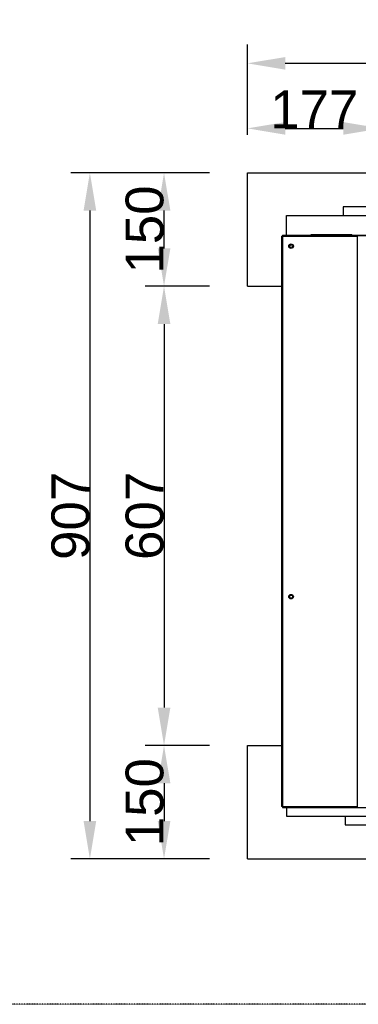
# Model space of a CAD drawing. Extents: x -90708 to 277869, y -117 to 207445.
# Tile 154 of 233: x -79217 to -78769, y 131148 to 132449. Entities that reach past the tile are written whole.
import ezdxf

# ---------------------------------------------------------------- set-up
doc = ezdxf.new("R2010")
doc.units = 0
doc.header["$MEASUREMENT"] = 0
doc.header["$PDMODE"] = 3
doc.header["$PDSIZE"] = 0.005
doc.linetypes.add('DASHDOT', pattern=[1, 0.5, -0.25, 0, -0.25])
doc.layers.get('Defpoints').update_dxf_attribs({"linetype": 'CONTINUOUS'})
for name, color, linetype in [('ARQ - EQUIPO CONDENSADORA', 40, 'CONTINUOUS'), ('ARQ-DETALHES', 7, 'CONTINUOUS'), ('ARQ-GRELHAS', 30, 'CONTINUOUS'), ('ARQ-TEXTO4', 4, 'CONTINUOUS')]:
    doc.layers.add(name, color=color, linetype=linetype)
doc.layers.add('ARQ-COTAS', color=20, linetype='CONTINUOUS', lineweight=18)
doc.styles.add('ARIAL', font='arial.ttf')
doc.dimstyles.new('COTA-50', dxfattribs={"dimscale": 0, "dimtxt": 50, "dimasz": 50, "dimexe": 25, "dimexo": 50, "dimgap": 0.04, "dimtad": 1, "dimdec": 0, "dimzin": 9, "dimdsep": 46, "dimtxsty": 'ARIAL', "dimcen": 1, "dimdle": 75, "dimclrd": 256, "dimclre": 256, "dimclrt": 2, "dimaunit": 1, "dimadec": 0, "dimazin": 0, "dimtfac": 2, "dimtdec": 0, "dimtmove": 2, "dimatfit": 0, "dimfxl": 0.05, "dimtolj": 1, "dimtzin": 4, "dimarcsym": 0})

# ---------------------------------------------------------------- blocks, each defined once
blk = doc.blocks.new('*D1163')
at = {"layer": 'ARQ-COTAS', "lineweight": -2, "transparency": 16777216}
for p, q in [((-78965.6, 132247), (-79148.9, 132247)), ((-79123.9, 132197), (-79123.9, 131389.9)), ((-78965.6, 131339.9), (-79148.9, 131339.9))]:
    blk.add_line(p, q, dxfattribs=at)
at = {"layer": 'ARQ-COTAS', "transparency": 16777216}
for points in [[(-79132.2, 132197), (-79115.5, 132197), (-79123.9, 132247)], [(-79132.2, 131389.9), (-79115.5, 131389.9), (-79123.9, 131339.9)]]:
    blk.add_solid(points, dxfattribs=at)
at = {"layer": 'Defpoints', "color": 0, "transparency": 16777216}
for p in [(-78915.6, 132247), (-79123.9, 131339.9), (-78915.6, 131339.9)]:
    blk.add_point(p, dxfattribs=at)
at = {"layer": 'ARQ-COTAS', "color": 2, "transparency": 16777216, "insert": (-79149.4, 131793.4), "char_height": 50, "attachment_point": 5, "rotation": 90, "style": 'ARIAL'}
blk.add_mtext('\\A1;907', dxfattribs=at)
blk = doc.blocks.new('*D1165')
at = {"layer": 'ARQ-COTAS', "lineweight": -2, "transparency": 16777216}
for p, q in [((-78965.6, 132247), (-79050.9, 132247)), ((-79025.9, 132147), (-79025.9, 132197)), ((-78965.6, 132097), (-79050.9, 132097))]:
    blk.add_line(p, q, dxfattribs=at)
at = {"layer": 'ARQ-COTAS', "transparency": 16777216}
for points in [[(-79034.2, 132197), (-79017.5, 132197), (-79025.9, 132247)], [(-79034.2, 132147), (-79017.5, 132147), (-79025.9, 132097)]]:
    blk.add_solid(points, dxfattribs=at)
at = {"layer": 'Defpoints', "color": 0, "transparency": 16777216}
for p in [(-79025.9, 132247), (-78915.6, 132247), (-78915.6, 132097)]:
    blk.add_point(p, dxfattribs=at)
at = {"layer": 'ARQ-COTAS', "color": 2, "transparency": 16777216, "insert": (-79051.4, 132172), "char_height": 50, "attachment_point": 5, "rotation": 90, "style": 'ARIAL'}
blk.add_mtext('\\A1;150', dxfattribs=at)
blk = doc.blocks.new('*D1166')
at = {"layer": 'ARQ-COTAS', "lineweight": -2, "transparency": 16777216}
for p, q in [((-78965.6, 131489.9), (-79050.9, 131489.9)), ((-79025.9, 131439.9), (-79025.9, 131389.9)), ((-78965.6, 131339.9), (-79050.9, 131339.9))]:
    blk.add_line(p, q, dxfattribs=at)
at = {"layer": 'ARQ-COTAS', "transparency": 16777216}
for points in [[(-79034.2, 131439.9), (-79017.5, 131439.9), (-79025.9, 131489.9)], [(-79034.2, 131389.9), (-79017.5, 131389.9), (-79025.9, 131339.9)]]:
    blk.add_solid(points, dxfattribs=at)
at = {"layer": 'Defpoints', "color": 0, "transparency": 16777216}
for p in [(-78915.6, 131489.9), (-79025.9, 131339.9), (-78915.6, 131339.9)]:
    blk.add_point(p, dxfattribs=at)
at = {"layer": 'ARQ-COTAS', "color": 2, "transparency": 16777216, "insert": (-79051.4, 131414.9), "char_height": 50, "attachment_point": 5, "rotation": 90, "style": 'ARIAL'}
blk.add_mtext('\\A1;150', dxfattribs=at)
blk = doc.blocks.new('*D1167')
at = {"layer": 'ARQ-COTAS', "lineweight": -2, "transparency": 16777216}
for p, q in [((-78965.6, 132097), (-79050.9, 132097)), ((-79025.9, 132047), (-79025.9, 131539.9)), ((-78965.6, 131489.9), (-79050.9, 131489.9))]:
    blk.add_line(p, q, dxfattribs=at)
at = {"layer": 'ARQ-COTAS', "transparency": 16777216}
for points in [[(-79034.2, 132047), (-79017.5, 132047), (-79025.9, 132097)], [(-79034.2, 131539.9), (-79017.5, 131539.9), (-79025.9, 131489.9)]]:
    blk.add_solid(points, dxfattribs=at)
at = {"layer": 'Defpoints', "color": 0, "transparency": 16777216}
for p in [(-78915.6, 132097), (-79025.9, 131489.9), (-78915.6, 131489.9)]:
    blk.add_point(p, dxfattribs=at)
at = {"layer": 'ARQ-COTAS', "color": 2, "transparency": 16777216, "insert": (-79051.4, 131793.4), "char_height": 50, "attachment_point": 5, "rotation": 90, "style": 'ARIAL'}
blk.add_mtext('\\A1;607', dxfattribs=at)
blk = doc.blocks.new('*D1168')
at = {"layer": 'ARQ-COTAS', "lineweight": -2, "transparency": 16777216}
for p, q in [((-78915.6, 132297), (-78915.6, 132416.7)), ((-75660.6, 132297), (-75660.6, 132416.7)), ((-78865.6, 132391.7), (-75710.6, 132391.7))]:
    blk.add_line(p, q, dxfattribs=at)
at = {"layer": 'ARQ-COTAS', "transparency": 16777216}
for points in [[(-78865.6, 132400), (-78865.6, 132383.3), (-78915.6, 132391.7)], [(-75710.6, 132400), (-75710.6, 132383.3), (-75660.6, 132391.7)]]:
    blk.add_solid(points, dxfattribs=at)
at = {"layer": 'Defpoints', "color": 0, "transparency": 16777216}
for p in [(-75660.6, 132391.7), (-78915.6, 132247), (-75660.6, 132247)]:
    blk.add_point(p, dxfattribs=at)
at = {"layer": 'ARQ-COTAS', "color": 2, "transparency": 16777216, "insert": (-77288.1, 132417.3), "char_height": 50, "attachment_point": 5, "style": 'ARIAL'}
blk.add_mtext('\\A1;3255', dxfattribs=at)
blk = doc.blocks.new('*D1171')
at = {"layer": 'ARQ-COTAS', "lineweight": -2, "transparency": 16777216}
for p, q in [((-78915.6, 132297), (-78915.6, 132330.7)), ((-78738.9, 132222), (-78738.9, 132330.7)), ((-78865.6, 132305.7), (-78788.9, 132305.7))]:
    blk.add_line(p, q, dxfattribs=at)
at = {"layer": 'ARQ-COTAS', "transparency": 16777216}
for points in [[(-78865.6, 132314), (-78865.6, 132297.3), (-78915.6, 132305.7)], [(-78788.9, 132314), (-78788.9, 132297.3), (-78738.9, 132305.7)]]:
    blk.add_solid(points, dxfattribs=at)
at = {"layer": 'Defpoints', "color": 0, "transparency": 16777216}
for p in [(-78738.9, 132305.7), (-78915.6, 132247), (-78738.9, 132172)]:
    blk.add_point(p, dxfattribs=at)
at = {"layer": 'ARQ-COTAS', "color": 2, "transparency": 16777216, "insert": (-78827.3, 132330.8), "char_height": 50, "attachment_point": 5, "style": 'ARIAL'}
blk.add_mtext('\\A1;177', dxfattribs=at)

msp = doc.modelspace()

# ---------------------------------------------------------------- linework, layer by layer
at = {"layer": 'ARQ - EQUIPO CONDENSADORA', "linetype": 'Continuous'}
for p, q in [((-78864.034, 132190.55), (-77921.934, 132190.55)), ((-78864.034, 132164.51), (-78864.034, 132190.55)), ((-78869.185, 132164.51), (-78869.185, 132163.259)), ((-78869.185, 132164.51), (-77917.685, 132164.51)), ((-78832.519, 132164.51), (-78831.034, 132165.55)), ((-78831.034, 132165.55), (-78777.984, 132165.55)), ((-78777.984, 132165.55), (-78776.944, 132164.51)), ((-78770.435, 132164.01), (-78770.435, 131408.01)), ((-78770.435, 132164.01), (-78085.935, 132164.01)), ((-78870.435, 132163.259), (-78870.435, 131409.261)), ((-78870.435, 132163.259), (-78869.185, 132163.259)), ((-78869.185, 132163.259), (-78869.185, 132163.259)), ((-78869.185, 132163.259), (-78869.185, 131409.261)), ((-78869.185, 132163.259), (-78770.435, 132163.259)), ((-78869.185, 131409.261), (-78870.435, 131409.261)), ((-78869.185, 131409.261), (-78869.185, 131408.01)), ((-78869.185, 131409.261), (-78869.185, 131409.261)), ((-78869.185, 131409.261), (-78770.435, 131409.261)), ((-78869.185, 131408.01), (-78770.435, 131408.01)), ((-78864.034, 131408.01), (-78864.034, 131396.348)), ((-78864.034, 131396.348), (-77921.934, 131396.348)), ((-78770.435, 131408.01), (-78014.435, 131408.01))]:
    msp.add_line(p, q, dxfattribs=at)
for centre, radius in [((-78857.934, 132150.009), 3), ((-78857.934, 132150.009), 2), ((-78857.934, 131686.649), 3), ((-78857.833, 131686.65), 2)]:
    msp.add_circle(centre, radius, dxfattribs=at)
at = {"layer": 'ARQ-DETALHES'}
for p, q in [((-78915.583, 132247), (-75660.581, 132247)), ((-78915.583, 132097), (-78915.583, 132247)), ((-78915.583, 132097), (-78868.283, 132097)), ((-78915.583, 131489.898), (-78868.282, 131489.898)), ((-78915.583, 131339.898), (-78915.583, 131489.898)), ((-78915.583, 131339.898), (-75660.581, 131339.898))]:
    msp.add_line(p, q, dxfattribs=at)
at = {"layer": 'ARQ-GRELHAS', "linetype": 'DASHDOT', "ltscale": 0.05}
msp.add_line((-74343.871, 131147.665), (-81856.871, 131147.665), dxfattribs=at)
at = {"layer": 'ARQ-TEXTO4'}
for points in [[(-78688.934, 132190.55), (-78688.934, 132202), (-78788.934, 132202), (-78788.934, 132190.55)], [(-78786.534, 131396.348), (-78786.534, 131384.898), (-78686.534, 131384.898), (-78686.534, 131396.348)]]:
    msp.add_lwpolyline(points, dxfattribs=at)

# ---------------------------------------------------------------- dimensions: what is measured, and where the dimension line sits
at = {"layer": 'ARQ-COTAS'}
for base, p2, picture, middle in [((-75660.581, 132391.665), (-75660.581, 132247), '*D1168', (-77288.082, 132417.25)), ((-78738.934, 132305.665), (-78738.934, 132172), '*D1171', (-78827.258, 132330.807))]:
    dim = msp.add_linear_dim(base=base, p1=(-78915.583, 132247), p2=p2, dimstyle='COTA-50', override={"dimscale": 1}, dxfattribs=at)
    dim.commit()
    dim.dimension.update_dxf_attribs({"geometry": picture, "text_midpoint": middle})
for base, p1, p2, picture, middle in [((-79123.871, 131339.898), (-78915.583, 132247), (-78915.583, 131339.898), '*D1163', (-79149.439, 131793.449)), ((-79025.871, 132247), (-78915.583, 132097), (-78915.583, 132247), '*D1165', (-79051.439, 132172)), ((-79025.871, 131489.898), (-78915.583, 132097), (-78915.583, 131489.898), '*D1167', (-79051.439, 131793.449)), ((-79025.871, 131339.898), (-78915.583, 131489.898), (-78915.583, 131339.898), '*D1166', (-79051.439, 131414.898))]:
    dim = msp.add_linear_dim(base=base, p1=p1, p2=p2, angle=90, dimstyle='COTA-50', override={"dimscale": 1}, dxfattribs=at)
    dim.commit()
    dim.dimension.update_dxf_attribs({"geometry": picture, "text_midpoint": middle})

doc.saveas('drawing.dxf')
